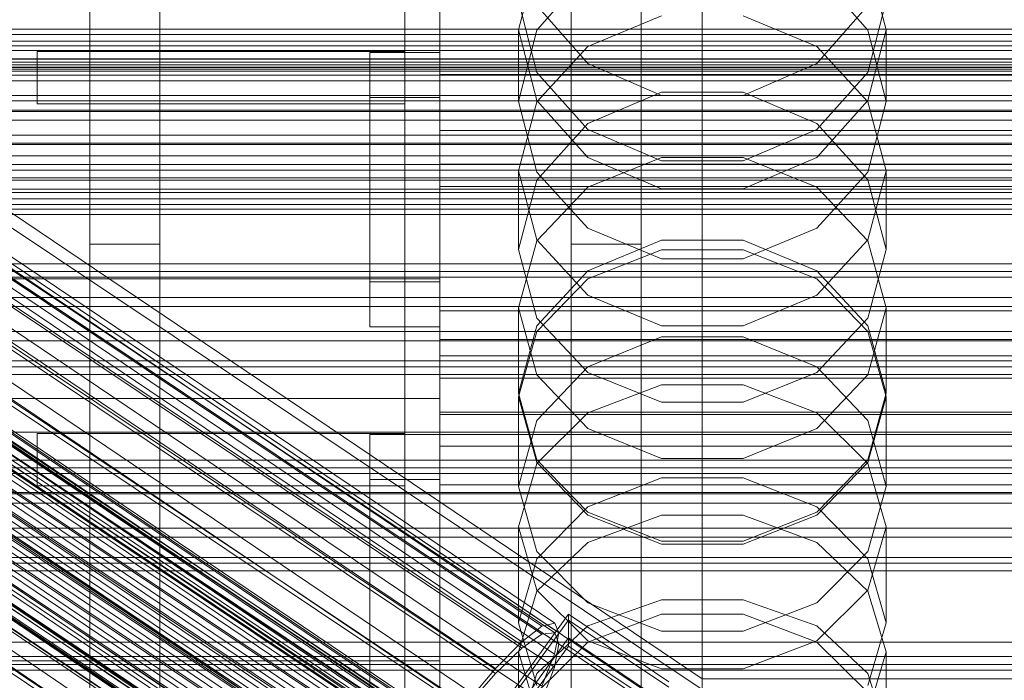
# Model space of a CAD drawing. Header units: millimetres. Extents: x -2233 to 61924, y -68080 to 6847.
# Tile 120 of 256: x -208 to -95, y -34520 to -34445. Entities that reach past the tile are written whole.
import ezdxf

# ---------------------------------------------------------------- set-up
doc = ezdxf.new("R2010")
doc.units = ezdxf.units.MM
for name, color, linetype, lineweight in [('COTAS_O', 1, 'Continuous', 0), ('COTAS_P', 1, 'Continuous', 0), ('frontal_briquetadora', 7, 'Continuous', 0), ('frontal_C01', 7, 'Continuous', 0), ('frontal_C02', 7, 'Continuous', 0), ('frontal_C03', 7, 'Continuous', 0), ('frontal_mezcladora', 7, 'Continuous', 0), ('frontal_secador', 7, 'Continuous', 0), ('frontal_tolva', 7, 'Continuous', 0)]:
    doc.layers.add(name, color=color, linetype=linetype, lineweight=lineweight)
doc.dimstyles.new('R19_100', dxfattribs={"dimtxt": 250, "dimasz": 150, "dimexe": 150, "dimexo": 80, "dimgap": 100, "dimtad": 1, "dimtih": 1, "dimtoh": 1, "dimdsep": 46, "dimcen": 0.09, "dimadec": 0, "dimazin": 0, "dimtfac": 1, "dimtdec": 4, "dimtofl": 0, "dimtmove": 0, "dimatfit": 3, "dimfxl": 1, "dimtolj": 1, "dimtzin": 0, "dimarcsym": 0})

# ---------------------------------------------------------------- blocks, each defined once
blk = doc.blocks.new('DIM_R27_48')
at = {"layer": 'COTAS_P'}
for p, q in [((-1750, -34600), (-1600, -34555)), ((2600, -34600), (2450, -34555)), ((-1750, -35500), (-1750, -34600)), ((-1750, -34600), (2600, -34600)), ((-1750, -34600), (-1600, -34645)), ((2600, -34600), (2450, -34645)), ((2600, -35500), (2600, -34600))]:
    blk.add_line(p, q, dxfattribs=at)
blk.add_text('4350 P', height=250, dxfattribs=at).set_placement((425, -34500))
blk = doc.blocks.new('DIM_R27_50')
at = {"layer": 'COTAS_P'}
for p, q in [((1705.78, -34504.95), (1551.9, -34475.9)), ((-194.22, -34704.95), (1705.78, -34504.95)), ((1705.78, -34504.95), (1561.32, -34565.4)), ((1800, -35400), (1705.78, -34504.95)), ((-194.22, -34704.95), (-49.75, -34644.49)), ((-100, -35600), (-194.22, -34704.95)), ((-194.22, -34704.95), (-40.33, -34734))]:
    blk.add_line(p, q, dxfattribs=at)
blk.add_text('1910.5 P', height=250, rotation=6.009, dxfattribs=at).set_placement((745.32, -34505.49))
blk = doc.blocks.new('DIM_R27_53')
at = {"layer": 'COTAS_P'}
for p, q in [((-150, -32000), (550, -32000)), ((550, -32000), (505, -32150)), ((550, -34600), (550, -32000)), ((550, -32000), (595, -32150)), ((550, -34600), (505, -34450)), ((550, -34600), (595, -34450)), ((-150, -34600), (550, -34600))]:
    blk.add_line(p, q, dxfattribs=at)
blk.add_text('2600 P', height=250, rotation=90, dxfattribs=at).set_placement((450, -33300))
blk = doc.blocks.new('DIM_R27_55')
at = {"layer": 'COTAS_O'}
for p, q in [((-650, -33700), (50, -33700)), ((50, -33700), (5, -33850)), ((50, -34900), (50, -33700)), ((50, -33700), (95, -33850)), ((50, -34900), (5, -34750)), ((50, -34900), (95, -34750)), ((-650, -34900), (50, -34900))]:
    blk.add_line(p, q, dxfattribs=at)
blk.add_text('1200 O', height=250, rotation=90, dxfattribs=at).set_placement((-50, -34300))
blk = doc.blocks.new('DIM_R27_56')
at = {"layer": 'COTAS_O'}
for p, q in [((-650, -34200), (-500, -34155)), ((650, -34200), (500, -34155)), ((-650, -34900), (-650, -34200)), ((-650, -34200), (650, -34200)), ((-650, -34200), (-500, -34245)), ((650, -34200), (500, -34245)), ((650, -34900), (650, -34200))]:
    blk.add_line(p, q, dxfattribs=at)
blk.add_text('1300 O', height=250, dxfattribs=at).set_placement((0, -34100))
blk = doc.blocks.new('DIM_R27_61')
at = {"layer": 'COTAS_P'}
for p, q in [((-305, -34680), (395, -34680)), ((395, -34680), (350, -34830)), ((395, -36000), (395, -34680)), ((395, -34680), (440, -34830)), ((395, -36000), (350, -35850)), ((395, -36000), (440, -35850)), ((-305, -36000), (395, -36000))]:
    blk.add_line(p, q, dxfattribs=at)
blk.add_text('1320 P', height=250, rotation=90, dxfattribs=at).set_placement((295, -35340))

msp = doc.modelspace()

# ---------------------------------------------------------------- linework, layer by layer
at = {"layer": 'frontal_briquetadora'}
for p, q in [((-164, -34410.477), (-164, -34454.149)), ((-164, -34448.619), (-164, -34410.477)), ((-160, -34454.149), (-160, -34410.477)), ((-160, -34410.477), (-160, -34448.619)), ((-160, -34429.115), (-160, -34447.187)), ((-160, -34429.686), (-160, -34447.745)), ((-160, -34448.302), (-160, -34430.257)), ((-160, -34434.477), (-160, -34478.149)), ((-151, -34445.996), (-148.92, -34437.891)), ((-111.08, -34437.891), (-109, -34445.996)), ((-160, -34483.291), (-160, -34439.62)), ((-143.094, -34439.459), (-148.92, -34446.067)), ((-111.08, -34446.067), (-116.906, -34439.459)), ((-160, -34450.299), (-160, -34441.272)), ((-160, -34442.962), (-160, -34453.421)), ((-148.92, -34450.901), (-151, -34442.708)), ((-148.92, -34443.249), (-143.093, -34449.855)), ((-116.907, -34449.855), (-111.08, -34443.249)), ((-109, -34442.708), (-111.08, -34450.901)), ((-164, -34474.477), (-164, -34444.477)), ((-160, -34474.477), (-160, -34444.477)), ((-143.093, -34447.906), (-134.673, -34444.394)), ((-125.327, -34444.394), (-116.907, -34447.906)), ((-160, -34448.416), (-160, -34444.991)), ((-151, -34445.996), (-151, -34454.221)), ((-148.92, -34454.101), (-151, -34445.996)), ((-148.92, -34446.067), (-151, -34454.221)), ((-109, -34445.996), (-111.08, -34454.101)), ((-109, -34454.221), (-111.08, -34446.067)), ((-109, -34445.996), (-109, -34454.221)), ((-160, -34447.187), (-160, -34464.816)), ((-160, -34447.745), (-160, -34465.36)), ((-206, -34448.477), (-164, -34448.477)), ((-206, -34454.477), (-206, -34448.477)), ((-168, -34474.822), (-168, -34448.619)), ((-168, -34448.619), (-168, -34453.761)), ((-160, -34448.619), (-168, -34448.619)), ((-164, -34454.477), (-164, -34448.477)), ((-164, -34492.29), (-164, -34448.619)), ((-160, -34448.619), (-164, -34448.619)), ((-160, -34465.903), (-160, -34448.302)), ((-160, -34458.171), (-160, -34448.416)), ((-160, -34448.619), (-160, -34492.29)), ((-160, -34448.619), (-160, -34474.822)), ((-160, -34453.761), (-160, -34448.619)), ((-148.92, -34454.234), (-143.093, -34447.906)), ((-116.907, -34447.906), (-111.08, -34454.234)), ((-143.093, -34449.855), (-134.673, -34453.52)), ((-125.327, -34453.52), (-116.907, -34449.855)), ((-160, -34464.401), (-160, -34450.299)), ((-160, -34453.453), (-160, -34450.877)), ((-160, -34450.877), (-160, -34455.143)), ((-160, -34451.11), (-160, -34483.291)), ((200, -34451.11), (-160, -34451.11)), ((-160, -34451.11), (-160, -34457.538)), ((-143.094, -34457.404), (-148.92, -34450.901)), ((-111.08, -34450.901), (-116.906, -34457.404)), ((-160, -34453.421), (-160, -34468.481)), ((-160, -34462.48), (-160, -34453.453)), ((-134.674, -34453.127), (-143.094, -34456.734)), ((-125.326, -34453.127), (-134.674, -34453.127)), ((-134.673, -34453.52), (-125.327, -34453.52)), ((-116.906, -34456.734), (-125.326, -34453.127)), ((-206, -34454.477), (-164, -34454.477)), ((-168, -34453.761), (-168, -34479.964)), ((-168, -34453.761), (-160, -34453.761)), ((-164, -34454.149), (-164, -34674)), ((-164, -34492.29), (-164, -34454.149)), ((-164, -34454.149), (-160, -34454.149)), ((-160, -34479.964), (-160, -34453.761)), ((-160, -34674), (-160, -34454.149)), ((-160, -34454.149), (-160, -34492.29)), ((-151, -34454.221), (-148.92, -34462.278)), ((-151, -34462.125), (-148.92, -34454.234)), ((-143.093, -34460.601), (-148.92, -34454.101)), ((-111.08, -34454.101), (-116.907, -34460.601)), ((-111.08, -34462.278), (-109, -34454.221)), ((-111.08, -34454.234), (-109, -34462.125)), ((-160, -34455.143), (-160, -34465.602)), ((-143.094, -34456.734), (-148.92, -34463.181)), ((-111.08, -34463.18), (-116.906, -34456.734)), ((-160, -34489.719), (-160, -34457.538)), ((-160, -34457.538), (200, -34457.538)), ((-134.674, -34460.988), (-143.094, -34457.404)), ((-116.906, -34457.404), (-125.326, -34460.988)), ((-160, -34472.77), (-160, -34458.171)), ((-160, -34461.368), (-160, -34489.719)), ((200, -34461.368), (-160, -34461.368)), ((-160, -34461.368), (-160, -34463.94)), ((-134.673, -34460.596), (-143.093, -34464.004)), ((-134.673, -34464.208), (-143.093, -34460.601)), ((-125.326, -34460.988), (-134.674, -34460.988)), ((-125.327, -34460.596), (-134.673, -34460.596)), ((-116.907, -34464.004), (-125.327, -34460.596)), ((-116.907, -34460.601), (-125.327, -34464.208)), ((-160, -34476.582), (-160, -34462.48)), ((-151, -34462.125), (-151, -34471.125)), ((-151, -34462.125), (-148.92, -34470.016)), ((-148.92, -34462.278), (-143.094, -34468.668)), ((-116.906, -34468.668), (-111.08, -34462.278)), ((-111.08, -34470.016), (-109, -34462.125)), ((-109, -34462.125), (-109, -34471.125)), ((-148.92, -34463.181), (-151, -34471.125)), ((-109, -34471.125), (-111.08, -34463.18)), ((-160, -34492.29), (-160, -34463.94)), ((-160, -34463.94), (200, -34463.94)), ((-160, -34481.433), (-160, -34464.401)), ((-143.093, -34464.004), (-148.92, -34470.145)), ((-125.327, -34464.208), (-134.673, -34464.208)), ((-111.08, -34470.145), (-116.907, -34464.004)), ((-160, -34464.816), (-160, -34481.959)), ((-160, -34465.36), (-160, -34482.486)), ((-160, -34465.602), (-160, -34480.662)), ((-160, -34483.013), (-160, -34465.903)), ((-160, -34468.481), (-160, -34485.849)), ((-143.094, -34468.668), (-134.674, -34472.188)), ((-125.326, -34472.188), (-116.906, -34468.668)), ((-148.92, -34470.145), (-151, -34477.803)), ((-148.92, -34470.016), (-143.093, -34476.344)), ((-143.094, -34473.572), (-134.674, -34470.06)), ((-134.674, -34470.06), (-125.326, -34470.06)), ((-125.326, -34470.06), (-116.906, -34473.572)), ((-116.907, -34476.344), (-111.08, -34470.016)), ((-109, -34477.803), (-111.08, -34470.145)), ((-148.92, -34478.964), (-151, -34471.125)), ((-143.093, -34474.485), (-134.673, -34471.151)), ((-134.673, -34471.151), (-125.327, -34471.151)), ((-125.327, -34471.151), (-116.907, -34474.485)), ((-109, -34471.125), (-111.08, -34478.964)), ((-134.674, -34472.188), (-125.326, -34472.188)), ((-160, -34489.991), (-160, -34472.77)), ((-148.92, -34479.841), (-143.094, -34473.572)), ((-116.906, -34473.572), (-111.08, -34479.841)), ((-210, -34474.477), (-160, -34474.477)), ((-168, -34479.964), (-168, -34474.822)), ((-168, -34474.822), (-160, -34474.822)), ((-164, -34474.477), (-160, -34474.477)), ((-160, -34474.822), (-160, -34479.964)), ((-148.92, -34480.494), (-143.093, -34474.485)), ((-116.907, -34474.485), (-111.08, -34480.494)), ((-160, -34493.614), (-160, -34476.582)), ((-143.093, -34476.344), (-134.673, -34479.856)), ((-125.327, -34479.856), (-116.907, -34476.344)), ((-160, -34478.149), (-160, -34698)), ((200, -34478.149), (-160, -34478.149)), ((-160, -34478.149), (-160, -34483.291)), ((-151, -34477.803), (-151, -34487.557)), ((-151, -34477.803), (-148.92, -34485.461)), ((-111.08, -34485.461), (-109, -34477.803)), ((-109, -34477.803), (-109, -34487.557)), ((-143.094, -34485.172), (-148.92, -34478.964)), ((-111.08, -34478.964), (-116.906, -34485.172)), ((-168, -34479.964), (-160, -34479.964)), ((-151, -34487.557), (-148.92, -34479.841)), ((-151, -34487.986), (-148.92, -34480.494)), ((-134.673, -34479.856), (-125.327, -34479.856)), ((-111.08, -34479.841), (-109, -34487.557)), ((-111.08, -34480.494), (-109, -34487.986)), ((-160, -34480.662), (-160, -34498.03)), ((-160, -34481.433), (200, -34481.433)), ((-160, -34498.801), (-160, -34481.433)), ((-134.674, -34481.091), (-143.094, -34484.534)), ((-125.326, -34481.091), (-134.674, -34481.091)), ((-116.906, -34484.534), (-125.326, -34481.091)), ((-160, -34481.959), (-160, -34498.57)), ((-160, -34482.486), (-160, -34499.08)), ((-160, -34499.589), (-160, -34483.013)), ((-160, -34703.142), (-160, -34483.291)), ((-160, -34483.291), (200, -34483.291)), ((-160, -34483.291), (-160, -34691.652)), ((-160, -34483.291), (-160, -34489.719)), ((-143.094, -34484.534), (-148.92, -34490.676)), ((-111.08, -34490.676), (-116.906, -34484.534)), ((-160, -34485.849), (200, -34485.849)), ((-160, -34485.849), (-160, -34502.881)), ((-148.92, -34485.461), (-143.093, -34491.602)), ((-134.674, -34488.588), (-143.094, -34485.172)), ((-116.906, -34485.172), (-125.326, -34488.588)), ((-116.907, -34491.602), (-111.08, -34485.461)), ((-143.093, -34489.803), (-134.673, -34486.586)), ((-134.673, -34486.586), (-125.327, -34486.586)), ((-125.327, -34486.586), (-116.907, -34489.803)), ((-210, -34488.149), (-160, -34488.149)), ((-164, -34488.149), (-160, -34488.149)), ((-164, -34518.149), (-164, -34488.149)), ((-160, -34518.149), (-160, -34488.149)), ((-148.92, -34495.158), (-151, -34487.557)), ((-151, -34487.986), (-151, -34498.23)), ((-148.92, -34495.478), (-151, -34487.986)), ((-109, -34487.557), (-111.08, -34495.158)), ((-109, -34487.986), (-111.08, -34495.478)), ((-109, -34487.986), (-109, -34498.23)), ((-125.326, -34488.588), (-134.674, -34488.588)), ((-160, -34698.08), (-160, -34489.719)), ((-160, -34489.719), (200, -34489.719)), ((-160, -34489.719), (-160, -34692.717)), ((-160, -34489.719), (-160, -34492.29)), ((-160, -34489.991), (200, -34489.991)), ((-160, -34489.991), (-160, -34507.212)), ((-148.92, -34495.6), (-143.093, -34489.803)), ((-116.907, -34489.803), (-111.08, -34495.6)), ((-148.92, -34490.676), (-151, -34498.23)), ((-143.093, -34491.602), (-134.673, -34495.01)), ((-125.327, -34495.01), (-116.907, -34491.602)), ((-109, -34498.23), (-111.08, -34490.676)), ((-206, -34492.149), (-164, -34492.149)), ((-206, -34498.149), (-206, -34492.149)), ((-168, -34689.16), (-168, -34492.29)), ((-168, -34492.29), (-168, -34497.432)), ((-160, -34492.29), (-168, -34492.29)), ((-164, -34498.149), (-164, -34492.149)), ((-164, -34695.288), (-164, -34492.29)), ((-160, -34492.29), (-164, -34492.29)), ((-160, -34695.288), (-160, -34492.29)), ((-160, -34492.29), (200, -34492.29)), ((-160, -34492.29), (-160, -34689.16)), ((-160, -34497.432), (-160, -34492.29)), ((-160, -34493.614), (200, -34493.614)), ((-160, -34510.982), (-160, -34493.614)), ((-134.673, -34495.01), (-125.327, -34495.01)), ((-151, -34502.829), (-148.92, -34495.6)), ((-143.094, -34501.17), (-148.92, -34495.158)), ((-143.093, -34501.486), (-148.92, -34495.478)), ((-111.08, -34495.478), (-116.907, -34501.486)), ((-111.08, -34495.158), (-116.906, -34501.17)), ((-111.08, -34495.6), (-109, -34502.829)), ((-134.674, -34497.219), (-143.094, -34500.552)), ((-125.326, -34497.219), (-134.674, -34497.219)), ((-116.906, -34500.552), (-125.326, -34497.219)), ((-206, -34498.149), (-164, -34498.149)), ((-168, -34497.432), (-168, -34694.302)), ((-168, -34497.432), (-160, -34497.432)), ((-160, -34694.302), (-160, -34497.432)), ((-160, -34498.03), (200, -34498.03)), ((-160, -34498.03), (-160, -34515.062)), ((-151, -34498.23), (-148.92, -34505.662)), ((-111.08, -34505.662), (-109, -34498.23)), ((-160, -34498.57), (-160, -34514.607)), ((-160, -34513.861), (-160, -34498.801)), ((-160, -34499.08), (-160, -34515.099)), ((-160, -34515.589), (-160, -34499.589)), ((-143.094, -34500.552), (-148.92, -34506.493)), ((-111.08, -34506.493), (-116.906, -34500.552)), ((-134.674, -34504.474), (-143.094, -34501.17)), ((-134.673, -34504.82), (-143.093, -34501.486)), ((-134.673, -34501.512), (-143.093, -34504.604)), ((-125.327, -34501.512), (-134.673, -34501.512)), ((-116.907, -34501.486), (-125.327, -34504.82)), ((-116.907, -34504.604), (-125.327, -34501.512)), ((-116.906, -34501.17), (-125.326, -34504.474)), ((-160, -34502.881), (-160, -34516.984)), ((-151, -34502.829), (-151, -34513.787)), ((-151, -34502.829), (-148.92, -34510.058)), ((-111.08, -34510.058), (-109, -34502.829)), ((-109, -34502.829), (-109, -34513.787)), ((-143.093, -34504.604), (-148.92, -34510.176)), ((-125.326, -34504.474), (-134.674, -34504.474)), ((-125.327, -34504.82), (-134.673, -34504.82)), ((-111.08, -34510.176), (-116.907, -34504.604)), ((-148.92, -34505.662), (-143.094, -34511.534)), ((-116.906, -34511.534), (-111.08, -34505.662)), ((-160, -34507.212), (-160, -34521.811)), ((-148.92, -34506.493), (-151, -34513.787)), ((-109, -34513.787), (-111.08, -34506.493)), ((-148.92, -34510.176), (-151, -34517.123)), ((-148.92, -34510.058), (-143.093, -34515.855)), ((-116.907, -34515.855), (-111.08, -34510.058)), ((-109, -34517.123), (-111.08, -34510.176)), ((-160, -34526.043), (-160, -34510.982)), ((-143.094, -34511.534), (-134.674, -34514.76)), ((-143.093, -34514.166), (-134.673, -34511.161)), ((-134.673, -34511.161), (-125.327, -34511.161)), ((-125.327, -34511.161), (-116.907, -34514.166)), ((-125.326, -34514.76), (-116.906, -34511.534)), ((-143.094, -34516.027), (-134.674, -34512.811)), ((-134.674, -34512.811), (-125.326, -34512.811)), ((-125.326, -34512.811), (-116.906, -34516.027)), ((-160, -34524.321), (-160, -34513.861)), ((-148.92, -34520.952), (-151, -34513.787)), ((-148.92, -34519.58), (-143.093, -34514.166)), ((-116.907, -34514.166), (-111.08, -34519.58)), ((-109, -34513.787), (-111.08, -34520.952)), ((-160, -34514.607), (-160, -34530.029)), ((-160, -34515.062), (-160, -34529.165)), ((-160, -34515.099), (-160, -34530.501)), ((-134.674, -34514.76), (-125.326, -34514.76)), ((-160, -34530.972), (-160, -34515.589)), ((-148.92, -34521.752), (-143.094, -34516.027)), ((-143.093, -34515.855), (-134.673, -34519.072)), ((-125.327, -34519.072), (-116.907, -34515.855)), ((-116.906, -34516.027), (-111.08, -34521.752)), ((-160, -34516.984), (-160, -34526.011)), ((-151, -34517.123), (-151, -34528.769)), ((-151, -34517.123), (-148.92, -34524.071)), ((-111.08, -34524.071), (-109, -34517.123)), ((-109, -34517.123), (-109, -34528.769)), ((-210, -34518.149), (-160, -34518.149)), ((-164, -34518.149), (-160, -34518.149)), ((-151, -34526.331), (-148.92, -34519.58)), ((-134.673, -34519.072), (-125.327, -34519.072)), ((-111.08, -34519.58), (-109, -34526.331))]:
    msp.add_line(p, q, dxfattribs=at)
at = {"layer": 'frontal_C01'}
for p, q in [((-130, -34520.192), (-130, -34257.579)), ((-130, -34263.359), (-130, -34525.972)), ((-332.629, -34389.859), (-148.32, -34514.194)), ((-331.181, -34389.51), (-146.872, -34513.845)), ((-334.938, -34391.624), (-150.629, -34515.959)), ((-330.692, -34390.6), (-146.383, -34514.934)), ((-355.53, -34393.324), (-141.731, -34537.552)), ((-355.017, -34393.2), (-141.218, -34537.429)), ((-354.844, -34393.587), (-141.045, -34537.815)), ((-331.197, -34393.055), (-146.887, -34517.389)), ((-356.348, -34393.95), (-142.549, -34538.178)), ((-355.022, -34394.456), (-141.224, -34538.685)), ((-337.95, -34394.685), (-153.641, -34519.019)), ((-357.415, -34395.034), (-143.617, -34539.262)), ((-355.541, -34395.751), (-141.742, -34539.979)), ((-358.659, -34396.503), (-144.861, -34540.732)), ((-332.659, -34396.708), (-148.35, -34521.042)), ((-146.196, -34542.486), (-359.995, -34398.258)), ((-356.363, -34397.381), (-142.565, -34541.61)), ((-357.434, -34399.237), (-143.635, -34543.465)), ((-341.461, -34398.832), (-157.152, -34523.166)), ((-361.332, -34400.177), (-147.533, -34544.406)), ((-358.68, -34401.191), (-144.881, -34545.419)), ((-334.981, -34401.309), (-150.672, -34525.644)), ((-362.578, -34402.132), (-148.779, -34546.36)), ((-363.648, -34403.987), (-149.85, -34548.216)), ((-360.017, -34403.111), (-146.218, -34547.339)), ((-160.922, -34528.118), (-345.231, -34403.783)), ((-361.352, -34404.865), (-147.554, -34549.093)), ((-364.471, -34405.618), (-150.672, -34549.846)), ((-364.989, -34406.912), (-151.191, -34551.14)), ((-362.596, -34406.335), (-148.798, -34550.563)), ((-338.003, -34406.546), (-153.694, -34530.881)), ((-365.168, -34407.782), (-151.369, -34552.01)), ((-364.995, -34408.168), (-151.196, -34552.396)), ((-364.482, -34408.044), (-150.683, -34552.273)), ((-363.664, -34407.419), (-149.865, -34551.647)), ((-349.002, -34409.201), (-164.693, -34533.535)), ((-341.52, -34412.061), (-157.211, -34536.396)), ((-352.519, -34414.716), (-168.21, -34539.051)), ((-345.291, -34417.479), (-160.982, -34541.814)), ((-355.541, -34419.953), (-171.232, -34544.288)), ((-349.061, -34422.43), (-164.752, -34546.765)), ((-130, -34520.192), (-228.298, -34453.88)), ((-228.298, -34459.66), (-130, -34525.972)), ((-172.809, -34550.677), (-145.277, -34512.823)), ((-145.289, -34515.519), (-145.277, -34512.823)), ((-145.277, -34512.823), (-133.809, -34520.559)), ((-150.629, -34515.959), (-148.32, -34514.194)), ((-148.32, -34514.194), (-146.872, -34513.845)), ((-146.872, -34513.845), (-146.383, -34514.934)), ((-146.383, -34514.934), (-146.887, -34517.389)), ((-145.289, -34515.519), (-172.821, -34553.374)), ((-153.641, -34519.019), (-150.629, -34515.959)), ((-133.821, -34523.256), (-145.289, -34515.519)), ((-146.887, -34517.389), (-148.35, -34521.042)), ((-157.152, -34523.166), (-153.641, -34519.019)), ((-130, -34782.805), (-130, -34520.192)), ((0, -34520.192), (-130, -34520.192))]:
    msp.add_line(p, q, dxfattribs=at)
at = {"layer": 'frontal_C02'}
for p, q in [((-130, -34521.432), (-130, -34230.937)), ((-130, -34236.667), (-130, -34527.162)), ((-332.629, -34391.842), (-148.32, -34515.097)), ((-331.181, -34391.684), (-146.872, -34514.939)), ((-334.938, -34393.43), (-150.629, -34516.684)), ((-330.692, -34392.967), (-146.383, -34516.222)), ((-356.348, -34396.091), (-142.549, -34539.066)), ((-355.53, -34395.528), (-141.731, -34538.504)), ((-355.017, -34395.472), (-141.218, -34538.448)), ((-354.844, -34395.927), (-141.045, -34538.902)), ((-331.197, -34395.603), (-146.887, -34518.858)), ((-357.415, -34397.122), (-143.617, -34540.097)), ((-355.022, -34396.861), (-141.224, -34539.836)), ((-337.95, -34396.339), (-153.641, -34519.593)), ((-355.541, -34398.211), (-141.742, -34541.186)), ((-358.659, -34398.55), (-144.861, -34541.526)), ((-332.659, -34399.413), (-148.35, -34522.667)), ((-146.196, -34543.255), (-359.995, -34400.28)), ((-356.363, -34399.884), (-142.565, -34542.86)), ((-341.461, -34400.371), (-157.152, -34523.626)), ((-357.434, -34401.768), (-143.635, -34544.743)), ((-361.332, -34402.192), (-147.533, -34545.168)), ((-358.68, -34403.733), (-144.881, -34546.708)), ((-362.578, -34404.157), (-148.779, -34547.132)), ((-334.981, -34404.136), (-150.672, -34527.39)), ((-363.648, -34406.04), (-149.85, -34549.016)), ((-360.017, -34405.645), (-146.218, -34548.62)), ((-160.922, -34528.507), (-345.231, -34405.252)), ((-361.352, -34407.374), (-147.554, -34550.35)), ((-364.471, -34407.714), (-150.672, -34550.689)), ((-364.989, -34409.064), (-151.191, -34552.039)), ((-362.596, -34408.803), (-148.798, -34551.779)), ((-338.003, -34409.451), (-153.694, -34532.706)), ((-365.168, -34409.998), (-151.369, -34552.973)), ((-364.995, -34410.452), (-151.196, -34553.428)), ((-364.482, -34410.397), (-150.683, -34553.372)), ((-363.664, -34409.834), (-149.865, -34552.809)), ((-349.002, -34410.649), (-164.693, -34533.904)), ((-341.52, -34414.996), (-157.211, -34538.251)), ((-352.519, -34416.194), (-168.21, -34539.449)), ((-345.291, -34420.393), (-160.982, -34543.648)), ((-355.541, -34421.51), (-171.232, -34544.764)), ((-349.061, -34425.274), (-164.752, -34548.529)), ((-440, -34445.925), (440, -34445.925)), ((-440, -34446.561), (440, -34446.561)), ((-440, -34447.845), (440, -34447.845)), ((-311.15, -34447.313), (311.15, -34447.313)), ((-440, -34448.365), (440, -34448.365)), ((-440, -34449.351), (440, -34449.351)), ((-440, -34449.718), (440, -34449.718)), ((-311.15, -34449.317), (311.15, -34449.317)), ((-440, -34450.338), (440, -34450.338)), ((-440, -34450.528), (440, -34450.528)), ((-440, -34450.739), (440, -34450.739)), ((-311.15, -34453.538), (311.15, -34453.538)), ((-311.15, -34455.334), (311.15, -34455.334)), ((-130, -34521.432), (-228.298, -34455.696)), ((-311.15, -34458.959), (311.15, -34458.959)), ((-311.15, -34460.426), (311.15, -34460.426)), ((-228.298, -34461.426), (-130, -34527.162)), ((-311.15, -34463.207), (311.15, -34463.207)), ((-311.15, -34464.244), (311.15, -34464.244)), ((-311.15, -34465.992), (311.15, -34465.992)), ((-311.15, -34466.529), (311.15, -34466.529)), ((-311.15, -34467.125), (311.15, -34467.125)), ((-172.809, -34551.005), (-145.277, -34513.482)), ((-145.289, -34516.463), (-145.277, -34513.482)), ((-145.277, -34513.482), (-133.809, -34521.151)), ((-150.629, -34516.684), (-148.32, -34515.097)), ((-148.32, -34515.097), (-146.872, -34514.939)), ((-146.872, -34514.939), (-146.383, -34516.222)), ((-145.289, -34516.463), (-172.821, -34553.985)), ((-146.383, -34516.222), (-146.887, -34518.858)), ((-133.821, -34524.132), (-145.289, -34516.463)), ((-153.641, -34519.593), (-150.629, -34516.684)), ((-157.152, -34523.626), (-153.641, -34519.593)), ((-146.887, -34518.858), (-148.35, -34522.667))]:
    msp.add_line(p, q, dxfattribs=at)
at = {"layer": 'frontal_C03'}
for p, q in [((1250, -34450.296), (-1250, -34450.296)), ((1250, -34451.177), (-1250, -34451.177)), ((1250, -34451.831), (-1250, -34451.831)), ((1250, -34454.138), (-1250, -34454.138)), ((-1250, -34455.195), (1250, -34455.195)), ((1500, -34456.351), (-1500, -34456.351)), ((1250, -34458.048), (-1250, -34458.048)), ((1250, -34459.105), (-1250, -34459.105)), ((1250, -34461.412), (-1250, -34461.412)), ((1250, -34462.066), (-1250, -34462.066)), ((1250, -34462.947), (-1250, -34462.947)), ((-1500, -34465.334), (1500, -34465.334)), ((1250, -34472.754), (-1250, -34472.754)), ((1250, -34473.635), (-1250, -34473.635)), ((1250, -34474.288), (-1250, -34474.288)), ((1250, -34476.596), (-1250, -34476.596)), ((-1250, -34477.653), (1250, -34477.653)), ((1250, -34480.505), (-1250, -34480.505)), ((1250, -34481.563), (-1250, -34481.563)), ((1250, -34483.87), (-1250, -34483.87)), ((1250, -34484.523), (-1250, -34484.523)), ((1250, -34485.405), (-1250, -34485.405)), ((1250, -34495.211), (-1250, -34495.211)), ((1250, -34496.092), (-1250, -34496.092)), ((1250, -34496.746), (-1250, -34496.746)), ((1250, -34499.053), (-1250, -34499.053)), ((-1250, -34500.111), (1250, -34500.111)), ((1250, -34502.963), (-1250, -34502.963)), ((1250, -34504.02), (-1250, -34504.02)), ((1250, -34506.328), (-1250, -34506.328)), ((1250, -34506.981), (-1250, -34506.981)), ((1250, -34507.862), (-1250, -34507.862)), ((1250, -34517.669), (-1250, -34517.669)), ((1250, -34518.55), (-1250, -34518.55)), ((1250, -34519.204), (-1250, -34519.204))]:
    msp.add_line(p, q, dxfattribs=at)
at = {"layer": 'frontal_mezcladora'}
for p, q in [((-200, -34470.534), (-200, -34433.911)), ((-192, -34470.534), (-192, -34433.911)), ((-145, -34470.534), (-145, -34433.911)), ((-137, -34470.534), (-137, -34433.911)), ((-280, -34450), (280, -34450)), ((-240, -34450), (-160, -34450)), ((-160, -34535), (-160, -34450)), ((-420, -34464.602), (240, -34464.602)), ((-200, -34525.346), (-200, -34470.534)), ((-200, -34470.534), (-192, -34470.534)), ((-192, -34525.346), (-192, -34470.534)), ((-145, -34525.346), (-145, -34470.534)), ((-145, -34470.534), (-137, -34470.534)), ((-137, -34525.346), (-137, -34470.534)), ((-420, -34498.893), (240, -34498.893))]:
    msp.add_line(p, q, dxfattribs=at)
at = {"layer": 'frontal_secador'}
msp.add_line((-1250, -34516), (1250, -34516), dxfattribs=at)
at = {"layer": 'frontal_tolva'}
for p, q in [((-1821.5, -34492), (1821.5, -34492)), ((-1821.5, -34503), (1821.5, -34503))]:
    msp.add_line(p, q, dxfattribs=at)

# ---------------------------------------------------------------- dimensions: what is measured, and where the dimension line sits
at = {"layer": 'COTAS_O'}
for p2, distance, picture, middle in [((-650, -33700), -700, 'DIM_R27_55', (50, -34300)), ((650, -34900), 700, 'DIM_R27_56', (0, -34200))]:
    dim = msp.add_aligned_dim(p1=(-650, -34900), p2=p2, distance=distance, text='<> O', dimstyle='R19_100', dxfattribs=at)
    dim.commit()
    dim.dimension.update_dxf_attribs({"geometry": picture, "text_midpoint": middle})
at = {"layer": 'COTAS_P'}
for p1, p2, distance, picture, middle in [((-150, -34600), (-150, -32000), -700, 'DIM_R27_53', (550, -33300)), ((-100, -35600), (1800, -35400), 900, 'DIM_R27_50', (755.784, -34604.945)), ((-1750, -35500), (2600, -35500), 900, 'DIM_R27_48', (425, -34600)), ((-305, -36000), (-305, -34680), -700, 'DIM_R27_61', (395, -35340))]:
    dim = msp.add_aligned_dim(p1=p1, p2=p2, distance=distance, text='<> P', dimstyle='R19_100', dxfattribs=at)
    dim.commit()
    dim.dimension.update_dxf_attribs({"geometry": picture, "text_midpoint": middle})

doc.saveas('drawing.dxf')
